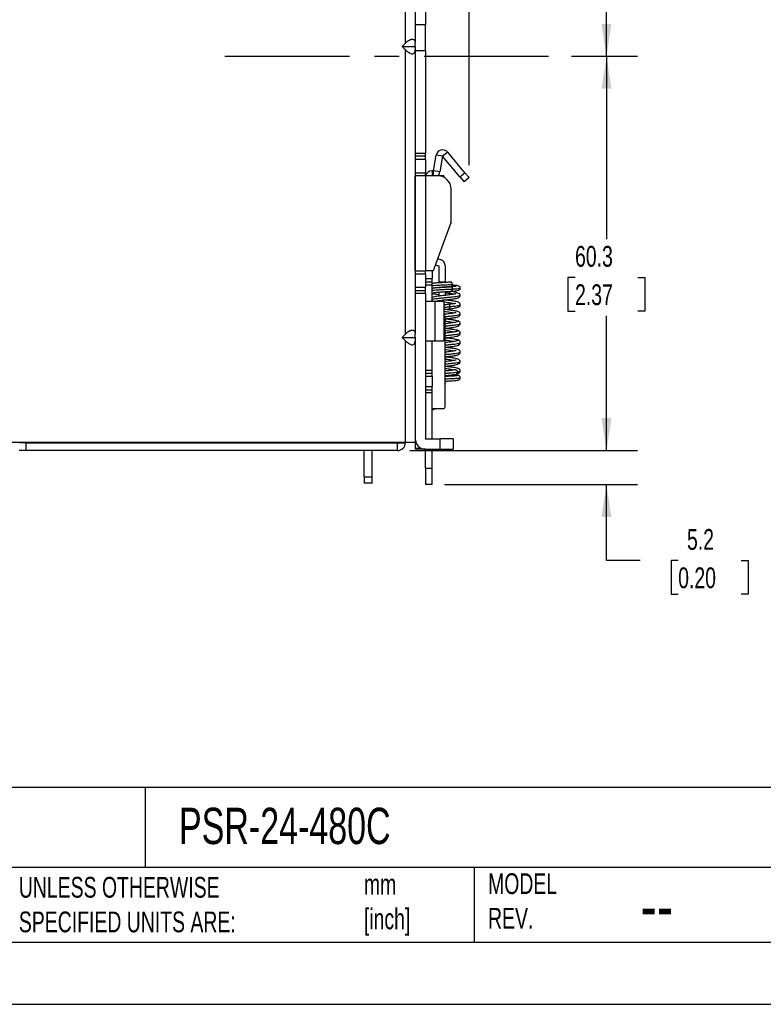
# Model space of a CAD drawing. Header units: millimetres. Extents: x 0 to 419, y 0 to 324.
# Tile 15 of 35: x 214 to 328, y 0 to 151. Entities that reach past the tile are written whole.
import ezdxf

# ---------------------------------------------------------------- set-up
doc = ezdxf.new("R2010")
doc.units = ezdxf.units.MM
doc.header["$LTSCALE"] = 1.5
doc.linetypes.add('CENTERX2', pattern=[20.32, 12.7, -2.54, 2.54, -2.54])
doc.layers.add('CENTER', color=40, linetype='CENTERX2')
doc.layers.add('DIMENSIONS', color=140, linetype='Continuous', lineweight=25)
doc.layers.add('TEXT', color=140, linetype='Continuous', lineweight=25)
doc.styles.add('SLDTEXTSTYLE0', font='TXT', dxfattribs={"width": 0.7})
doc.dimstyles.new('SLDDIMSTYLE1', dxfattribs={"dimtxt": 3.237012, "dimasz": 4.953, "dimexe": 0, "dimexo": 0.0625, "dimgap": 0.809253, "dimtad": 0, "dimtih": 1, "dimtoh": 1, "dimdec": 1, "dimrnd": 1e-09, "dimzin": 12, "dimdsep": 46, "dimtxsty": 'SLDTEXTSTYLE0', "dimsah": 1, "dimcen": 0.09, "dimadec": 0, "dimazin": 3, "dimtfac": 1, "dimtdec": 1, "dimtofl": 0, "dimtmove": 0, "dimatfit": 3, "dimfxl": 0, "dimfrac": 2, "dimtolj": 1, "dimtzin": 12, "dimarcsym": 0})
doc.dimstyles.new('SLDDIMSTYLE3', dxfattribs={"dimtxt": 3.237012, "dimasz": 4.953, "dimexe": 0, "dimexo": 0.0625, "dimgap": 0.809253, "dimtad": 0, "dimtih": 1, "dimtoh": 1, "dimdec": 1, "dimrnd": 1e-09, "dimzin": 12, "dimdsep": 46, "dimtxsty": 'SLDTEXTSTYLE0', "dimsah": 1, "dimcen": 0.09, "dimadec": 0, "dimazin": 3, "dimtfac": 1, "dimtdec": 1, "dimtmove": 0, "dimatfit": 0, "dimfxl": 0, "dimfrac": 2, "dimtolj": 1, "dimtzin": 12, "dimarcsym": 0})

# ---------------------------------------------------------------- blocks, each defined once
blk = doc.blocks.new('_D_3')
at = {"layer": 'DIMENSIONS'}
for p, q in [((298.87, 145.01), (308.98, 145.01)), ((304.22, 145.01), (304.22, 117.05)), ((299.41, 111.18), (298.32, 111.18)), ((298.32, 111.18), (298.32, 106.03)), ((309.03, 111.18), (310.11, 111.18)), ((310.11, 111.18), (310.11, 106.03)), ((298.32, 106.03), (299.41, 106.03)), ((310.11, 106.03), (309.03, 106.03)), ((304.22, 84.71), (304.22, 105.31)), ((274.15, 84.71), (308.98, 84.71))]:
    blk.add_line(p, q, dxfattribs=at)
for points in [[(304.22, 145.01), (303.46, 140.06), (304.98, 140.06)], [(304.22, 84.71), (304.98, 89.66), (303.46, 89.66)]]:
    blk.add_solid(points, dxfattribs=at)
at = {"layer": 'DIMENSIONS', "char_height": 3.175, "attachment_point": 1, "style": 'SLDTEXTSTYLE0'}
for s, insert in [('60.3', (299.41, 116)), ('2.37', (299.41, 110.13))]:
    blk.add_mtext(s, dxfattribs=dict(at, insert=insert))
blk = doc.blocks.new('_D_4')
at = {"layer": 'DIMENSIONS'}
for p, q in [((274.15, 208.31), (308.98, 208.31)), ((304.22, 208.31), (304.22, 185.78)), ((299.41, 179.91), (298.32, 179.91)), ((298.32, 179.91), (298.32, 174.76)), ((309.03, 179.91), (310.11, 179.91)), ((310.11, 179.91), (310.11, 174.76)), ((298.32, 174.76), (299.41, 174.76)), ((310.11, 174.76), (309.03, 174.76)), ((304.22, 145.01), (304.22, 174.04)), ((298.87, 145.01), (308.98, 145.01))]:
    blk.add_line(p, q, dxfattribs=at)
for points in [[(304.22, 208.31), (303.46, 203.36), (304.98, 203.36)], [(304.22, 145.01), (304.98, 149.96), (303.46, 149.96)]]:
    blk.add_solid(points, dxfattribs=at)
at = {"layer": 'DIMENSIONS', "char_height": 3.175, "attachment_point": 1, "style": 'SLDTEXTSTYLE0'}
for s, insert in [('63.3', (299.41, 184.73)), ('2.49', (299.41, 178.86))]:
    blk.add_mtext(s, dxfattribs=dict(at, insert=insert))
blk = doc.blocks.new('_D_5')
at = {"layer": 'DIMENSIONS'}
for p, q in [((304.22, 84.71), (304.22, 94.23)), ((274.15, 84.71), (308.98, 84.71)), ((279.45, 79.51), (308.98, 79.51)), ((304.22, 67.88), (304.22, 79.51)), ((309.35, 67.88), (304.22, 67.88)), ((315.19, 67.88), (314.1, 67.88)), ((314.1, 67.88), (314.1, 62.74)), ((324.81, 67.88), (325.9, 67.88)), ((325.9, 67.88), (325.9, 62.74)), ((314.1, 62.74), (315.19, 62.74)), ((325.9, 62.74), (324.81, 62.74))]:
    blk.add_line(p, q, dxfattribs=at)
for points in [[(304.22, 84.71), (304.98, 89.66), (303.46, 89.66)], [(304.22, 79.51), (303.46, 74.56), (304.98, 74.56)]]:
    blk.add_solid(points, dxfattribs=at)
at = {"layer": 'DIMENSIONS', "char_height": 3.175, "attachment_point": 1, "style": 'SLDTEXTSTYLE0'}
for s, insert in [('5.2', (316.54, 72.7)), ('0.20', (315.19, 66.83))]:
    blk.add_mtext(s, dxfattribs=dict(at, insert=insert))
blk = doc.blocks.new('_D_6')
at = {"layer": 'DIMENSIONS'}
for p, q in [((274.95, 208.91), (274.95, 227.99)), ((283.19, 128.35), (283.19, 227.99)), ((274.95, 223.23), (265.42, 223.23)), ((283.19, 223.23), (295.02, 223.23)), ((299.41, 223.23), (298.32, 223.23)), ((298.32, 223.23), (298.32, 218.08)), ((309.03, 223.23), (310.11, 223.23)), ((310.11, 223.23), (310.11, 218.08)), ((298.32, 218.08), (299.41, 218.08)), ((310.11, 218.08), (309.03, 218.08))]:
    blk.add_line(p, q, dxfattribs=at)
for points in [[(274.95, 223.23), (270, 223.99), (270, 222.46)], [(283.19, 223.23), (288.15, 222.46), (288.15, 223.99)]]:
    blk.add_solid(points, dxfattribs=at)
at = {"layer": 'DIMENSIONS', "char_height": 3.175, "attachment_point": 1, "style": 'SLDTEXTSTYLE0'}
for s, insert in [('8.2', (300.76, 228.04)), ('0.32', (299.41, 222.17))]:
    blk.add_mtext(s, dxfattribs=dict(at, insert=insert))
blk = doc.blocks.new('_D_9')
at = {"layer": 'DIMENSIONS'}
for p, q in [((157.6, 211.13), (157.6, 241.41)), ((283.19, 128.35), (283.19, 241.41)), ((157.6, 236.65), (215.11, 236.65)), ((219.5, 236.65), (218.41, 236.65)), ((218.41, 236.65), (218.41, 231.5)), ((229.12, 236.65), (230.2, 236.65)), ((230.2, 236.65), (230.2, 231.5)), ((283.19, 236.65), (233.5, 236.65)), ((218.41, 231.5), (219.5, 231.5)), ((230.2, 231.5), (229.12, 231.5))]:
    blk.add_line(p, q, dxfattribs=at)
for points in [[(157.6, 236.65), (162.55, 235.89), (162.55, 237.41)], [(283.19, 236.65), (278.24, 237.41), (278.24, 235.89)]]:
    blk.add_solid(points, dxfattribs=at)
at = {"layer": 'DIMENSIONS', "char_height": 3.175, "attachment_point": 1, "style": 'SLDTEXTSTYLE0'}
for s, insert in [('125.6', (218.15, 241.46)), ('4.94', (219.5, 235.6))]:
    blk.add_mtext(s, dxfattribs=dict(at, insert=insert))

msp = doc.modelspace()

# ---------------------------------------------------------------- linework, layer by layer
for p, q in [((273.45, 147.01), (273.45, 190.51)), ((274.95, 190.51), (274.95, 147.01)), ((276.55, 156.76), (276.55, 149.86)), ((274.95, 149.86), (276.55, 149.86)), ((276.55, 147.86), (276.55, 149.86)), ((276.55, 145.86), (276.55, 147.86)), ((272.95, 146.51), (273.45, 147.01)), ((272.95, 146.51), (273.45, 146.01)), ((272.95, 146.51), (274.95, 146.51)), ((274.95, 146.51), (274.95, 147.01)), ((274.95, 146.51), (274.95, 146.01)), ((273.45, 102.51), (273.45, 146.01)), ((274.95, 146.01), (274.95, 102.51)), ((276.55, 145.86), (274.95, 145.86)), ((276.55, 145.86), (276.55, 130.21)), ((274.95, 130.21), (276.55, 130.21)), ((276.55, 129.71), (274.95, 129.71)), ((276.55, 129.71), (276.55, 130.21)), ((276.55, 129.21), (276.55, 129.71)), ((277.75, 127.51), (278.17, 129.88)), ((279.15, 129.71), (278.17, 129.88)), ((279.15, 129.71), (278.73, 127.34)), ((279.92, 130.35), (279.15, 129.71)), ((281.78, 126.57), (279.15, 129.71)), ((282.55, 127.21), (279.92, 130.35)), ((276.55, 129.21), (274.95, 129.21)), ((276.55, 129.21), (276.55, 127.21)), ((274.95, 127.21), (276.55, 127.21)), ((274.95, 112.2), (274.95, 126.72)), ((276.55, 126.71), (274.95, 126.71)), ((276.55, 126.71), (276.55, 127.21)), ((276.55, 126.71), (276.55, 112.21)), ((278.45, 126.71), (276.55, 126.71)), ((277.75, 127.51), (277.55, 127.51)), ((277.55, 127.51), (277.55, 126.71)), ((278.73, 127.34), (277.75, 127.51)), ((277.75, 126.71), (277.75, 127.51)), ((279.35, 126.71), (278.45, 126.71)), ((279.35, 126.71), (279.35, 126.5)), ((281.78, 126.57), (282.55, 127.21)), ((281.78, 126.57), (282.43, 125.8)), ((283.19, 126.45), (282.55, 127.21)), ((283.19, 126.45), (282.43, 125.8)), ((280.45, 119.71), (280.45, 124.71)), ((280.45, 119.71), (277.7, 112.21)), ((278.03, 113.11), (278.55, 112.97)), ((278.38, 114.06), (278.81, 113.94)), ((278.55, 112.97), (278.55, 110.51)), ((279.55, 112.97), (279.55, 110.51)), ((274.95, 112.21), (276.55, 112.21)), ((276.55, 111.71), (274.95, 111.71)), ((277.7, 112.21), (276.55, 112.21)), ((277.69, 112.2), (276.55, 112.2)), ((276.55, 111.71), (276.55, 112.2)), ((276.55, 111.71), (276.55, 109.71)), ((277.55, 112.2), (277.55, 111.01)), ((276.55, 111.01), (277.55, 111.01)), ((276.55, 110.51), (277.55, 110.51)), ((277.55, 110.01), (276.55, 110.01)), ((277.55, 110.51), (277.55, 111.01)), ((277.55, 110.01), (277.55, 110.51)), ((277.55, 107.51), (277.55, 110.01)), ((278.55, 110.51), (279.55, 110.51)), ((278.55, 110.51), (278.55, 110.32)), ((279.55, 110.51), (279.55, 110.42)), ((274.95, 109.71), (276.55, 109.71)), ((274.95, 109.21), (276.55, 109.21)), ((276.55, 108.71), (274.95, 108.71)), ((276.55, 109.21), (276.55, 109.71)), ((276.55, 108.71), (276.55, 109.21)), ((276.55, 108.71), (276.55, 86.51)), ((277.55, 109.55), (277.66, 109.53)), ((277.55, 108.77), (277.64, 108.74)), ((278.55, 109.66), (278.55, 109.64)), ((278.55, 108.94), (278.55, 108.28)), ((279.55, 109.72), (279.55, 109.71)), ((279.55, 109.01), (279.55, 108.45)), ((279.55, 108.47), (279.64, 108.46)), ((278.01, 107.51), (276.55, 107.51)), ((278.01, 101.51), (278.01, 107.51)), ((279.35, 107.51), (278.01, 107.51)), ((279.55, 107.71), (279.2, 107.71)), ((279.35, 107.51), (279.35, 101.51)), ((279.36, 107.05), (279.65, 107.01)), ((279.55, 91.51), (279.55, 105.01)), ((279.55, 104.13), (279.66, 104.11)), ((272.95, 102.01), (273.45, 102.51)), ((274.95, 102.01), (274.95, 102.51)), ((279.55, 102.68), (279.66, 102.66)), ((272.95, 102.01), (273.45, 101.51)), ((272.95, 102.01), (274.95, 102.01)), ((273.45, 86.01), (273.45, 101.51)), ((274.95, 102.01), (274.95, 101.51)), ((274.95, 101.51), (274.95, 86.01)), ((276.55, 101.51), (278.01, 101.51)), ((277.55, 97.01), (277.55, 101.51)), ((278.01, 101.51), (279.35, 101.51)), ((279.55, 101.23), (279.66, 101.21)), ((279.55, 99.78), (279.65, 99.76)), ((279.55, 98.33), (279.66, 98.31)), ((276.55, 97.01), (277.55, 97.01)), ((277.55, 96.51), (276.55, 96.51)), ((277.55, 96.51), (277.55, 97.01)), ((277.55, 96.01), (277.55, 96.51)), ((277.55, 96.01), (276.55, 96.01)), ((277.55, 96.01), (277.55, 94.51)), ((279.55, 94.97), (279.62, 94.97)), ((276.55, 94.51), (277.55, 94.51)), ((276.55, 94.01), (277.55, 94.01)), ((277.55, 93.51), (276.55, 93.51)), ((277.55, 94.01), (277.55, 94.51)), ((277.55, 93.51), (277.55, 94.01)), ((277.55, 86.51), (277.55, 93.51)), ((279.34, 91.11), (277.55, 91.11)), ((277.55, 91.01), (277.73, 91.01)), ((185.55, 86.01), (273.45, 86.01)), ((272.25, 85.91), (214.35, 85.91)), ((215.35, 85.91), (215.35, 86.01)), ((215.35, 85.91), (272.25, 85.91)), ((215.35, 85.91), (215.35, 84.71)), ((272.25, 86.01), (272.25, 85.91)), ((272.25, 86.01), (272.25, 85.91)), ((272.25, 84.71), (272.25, 85.91)), ((272.25, 85.91), (273.45, 85.91)), ((273.45, 86.01), (274.95, 86.01)), ((273.45, 85.91), (273.45, 86.01)), ((274.96, 86.36), (274.95, 86.36)), ((274.95, 86.01), (274.95, 85.06)), ((276.55, 86.51), (278.75, 86.51)), ((278.75, 84.91), (278.75, 86.51)), ((280.75, 86.51), (278.75, 86.51)), ((280.75, 86.51), (280.75, 84.91)), ((215.35, 84.71), (214.35, 84.71)), ((272.25, 84.71), (215.35, 84.71)), ((267.15, 80.71), (267.15, 84.71)), ((268.35, 80.71), (268.35, 84.71)), ((274.95, 85.06), (274.95, 84.91)), ((274.95, 85.06), (275.88, 85.06)), ((276.55, 84.91), (274.95, 84.91)), ((276.55, 82.01), (276.55, 84.91)), ((276.55, 84.91), (278.75, 84.91)), ((277.55, 82.01), (277.55, 84.91)), ((278.75, 84.91), (280.75, 84.91)), ((276.55, 82.01), (277.55, 82.01)), ((276.55, 82.01), (276.55, 79.51)), ((277.55, 79.51), (277.55, 82.01)), ((267.15, 80.71), (268.35, 80.71)), ((267.15, 80.71), (267.15, 79.71)), ((268.35, 79.71), (268.35, 80.71)), ((268.35, 79.71), (267.15, 79.71)), ((277.55, 79.51), (276.55, 79.51))]:
    msp.add_line(p, q)
at = {"color": 7, "linetype": 'Continuous'}
msp.add_line((419.1, 0), (0, 0), dxfattribs=at)
at = {"flags": 128}
msp.add_lwpolyline([(278.28, 91.11), (278.05, 91.04), (277.73, 91.01)], dxfattribs=at)
for centre, radius, start, end in [((279.15, 129.71), 1, 40, 170), ((277.55, 126.51), 1, 90, 168.463), ((277.75, 127.51), 1, 306.8699, 350), ((278.45, 124.71), 2, 0, 90), ((278.55, 112.97), 1, 0, 75), ((279.05, 105.01), 0.5, 0, 53.1301), ((279.05, 91.51), 0.5, 306.1698, 0), ((272.25, 85.91), 1.2, 270, 0), ((276.55, 86.51), 1.6, 180, 270)]:
    msp.add_arc(centre, radius, start, end)
for points, knots in [([(273.45, 147.01), (273.49, 147.05), (273.56, 147.12), (273.67, 147.21), (273.78, 147.3), (273.88, 147.38), (273.99, 147.45), (274.08, 147.5), (274.18, 147.55), (274.27, 147.59), (274.35, 147.61), (274.43, 147.63), (274.54, 147.63), (274.66, 147.61), (274.79, 147.53), (274.88, 147.41), (274.94, 147.23), (274.94, 147.09), (274.95, 147.01)], [0, 0, 0, 0, 0.057066, 0.111302, 0.162829, 0.211791, 0.258352, 0.302708, 0.34508, 0.385725, 0.424932, 0.463025, 0.500354, 0.583315, 0.671977, 0.769497, 0.878262, 1, 1, 1, 1]), ([(273.45, 146.01), (273.48, 145.97), (273.55, 145.91), (273.66, 145.81), (273.76, 145.72), (273.87, 145.65), (273.97, 145.58), (274.11, 145.5), (274.3, 145.41), (274.52, 145.38), (274.69, 145.41), (274.82, 145.51), (274.9, 145.65), (274.94, 145.81), (274.95, 145.94), (274.95, 146.01)], [0, 0, 0, 0, 0.055037, 0.107302, 0.157042, 0.204542, 0.250127, 0.294168, 0.400899, 0.500111, 0.599142, 0.706056, 0.795495, 0.892658, 1, 1, 1, 1]), ([(280.53, 110.47), (280.3, 110.46), (279.86, 110.43), (279.17, 110.39), (278.61, 110.36), (278.08, 110.32), (277.77, 110.33), (277.58, 110.24), (277.55, 110.22)], [0, 0, 0, 0, 0.21302, 0.403341, 0.570682, 0.714742, 0.952037, 1, 1, 1, 1]), ([(277.58, 109.95), (277.74, 109.96), (278.07, 109.99), (278.87, 110.03), (279.79, 110.08), (280.35, 110.11), (280.64, 110.12)], [0, 0, 0, 0, 0.230861, 0.487245, 0.743629, 1, 1, 1, 1]), ([(280.64, 110.12), (280.63, 110.17), (280.63, 110.26), (280.59, 110.38), (280.54, 110.45), (280.49, 110.48), (280.46, 110.47), (280.46, 110.47)], [0, 0, 0, 0, 0.23968, 0.479356, 0.719027, 0.958694, 1, 1, 1, 1]), ([(280.47, 109.77), (280.49, 109.78), (280.54, 109.79), (280.59, 109.87), (280.63, 109.98), (280.63, 110.07), (280.64, 110.12)], [0, 0, 0, 0, 0.242217, 0.494806, 0.747401, 1, 1, 1, 1]), ([(281.85, 109.53), (281.84, 109.58), (281.83, 109.68), (281.71, 109.83), (281.42, 109.95), (281.11, 109.96), (280.75, 109.99), (280.62, 110)], [0, 0, 0, 0, 0.113442, 0.222107, 0.424096, 0.80208, 1, 1, 1, 1]), ([(280.51, 109.77), (280.36, 109.76), (280.05, 109.74), (279.55, 109.71), (279.03, 109.68), (278.55, 109.64), (278.12, 109.6), (277.79, 109.56), (277.56, 109.51), (277.52, 109.48), (277.5, 109.47)], [0, 0, 0, 0, 0.121743, 0.244388, 0.367988, 0.492528, 0.618003, 0.74441, 0.871743, 1, 1, 1, 1]), ([(277.55, 109.21), (277.55, 109.21), (277.63, 109.23), (277.91, 109.25), (278.37, 109.29), (278.92, 109.33), (279.5, 109.36), (280.1, 109.39), (280.46, 109.41), (280.64, 109.42)], [0, 0, 0, 0, 0.010889, 0.175815, 0.340723, 0.505581, 0.670426, 0.835194, 1, 1, 1, 1]), ([(277.55, 108.76), (277.55, 108.76), (277.58, 108.74), (277.75, 108.7), (278.07, 108.65), (278.36, 108.61), (278.53, 108.59), (278.55, 108.59)], [0, 0, 0, 0, 0.046665, 0.356766, 0.664343, 0.969354, 1, 1, 1, 1]), ([(281.21, 108.69), (281.21, 108.69), (281.19, 108.69), (281.09, 108.66), (280.91, 108.63), (280.65, 108.59), (280.31, 108.54), (279.89, 108.49), (279.45, 108.44), (279, 108.39), (278.44, 108.31), (277.92, 108.25), (277.66, 108.14), (277.55, 108.1)], [0, 0, 0, 0, 0.03204, 0.086994, 0.151727, 0.22694, 0.31263, 0.405939, 0.499296, 0.592561, 0.685805, 0.871307, 1, 1, 1, 1]), ([(277.55, 107.86), (277.64, 107.87), (277.84, 107.91), (278.3, 107.97), (278.87, 108.03), (279.49, 108.1), (280.12, 108.16), (280.7, 108.22), (281.2, 108.28), (281.58, 108.35), (281.81, 108.41), (281.83, 108.45), (281.84, 108.46)], [0, 0, 0, 0, 0.086223, 0.189075, 0.291893, 0.394752, 0.497563, 0.600427, 0.703233, 0.806101, 0.908903, 1, 1, 1, 1]), ([(277.71, 108.8), (277.72, 108.81), (277.74, 108.84), (277.92, 108.88), (278.21, 108.91), (278.6, 108.95), (279.05, 108.98), (279.55, 109.01), (280.05, 109.04), (280.36, 109.06), (280.52, 109.07)], [0, 0, 0, 0, 0.121655, 0.244254, 0.36779, 0.492296, 0.617757, 0.744198, 0.871587, 1, 1, 1, 1]), ([(277.86, 109.61), (277.86, 109.61), (277.86, 109.6), (277.89, 109.6), (278.01, 109.61), (278.25, 109.64), (278.65, 109.66), (279.2, 109.7), (279.88, 109.73), (280.31, 109.76), (280.54, 109.78)], [0, 0, 0, 0, 0.021785, 0.079034, 0.135814, 0.259864, 0.408127, 0.580842, 0.778114, 1, 1, 1, 1]), ([(277.89, 107.52), (277.89, 107.52), (277.9, 107.51), (278.01, 107.54), (278.17, 107.57), (278.43, 107.61), (278.77, 107.66), (279.19, 107.71), (279.64, 107.76), (280.08, 107.81), (280.51, 107.87), (280.9, 107.92), (281.3, 108), (281.6, 108.08), (281.81, 108.26), (281.84, 108.4), (281.85, 108.47)], [0, 0, 0, 0, 0.024663, 0.070938, 0.125495, 0.188944, 0.26121, 0.340008, 0.419201, 0.498612, 0.578404, 0.658612, 0.738942, 0.880742, 0.942977, 1, 1, 1, 1]), ([(280.26, 108.72), (280.13, 108.74), (279.9, 108.78), (279.66, 108.81), (279.55, 108.82)], [0, 0, 0, 0, 0.558282, 1, 1, 1, 1]), ([(280.28, 108.54), (280.28, 108.56), (280.26, 108.61), (280.26, 108.67), (280.26, 108.72)], [0, 0, 0, 0, 0.2874482, 1, 1, 1, 1]), ([(280.81, 108.62), (280.75, 108.63), (280.6, 108.66), (280.39, 108.7), (280.26, 108.72)], [0, 0, 0, 0, 0.405211, 1, 1, 1, 1]), ([(281.2, 109.78), (281.2, 109.79), (281.19, 109.8), (281.13, 109.8), (281, 109.8), (280.75, 109.79), (280.52, 109.77), (280.4, 109.77)], [0, 0, 0, 0, 0.033917, 0.220036, 0.442197, 0.701895, 1, 1, 1, 1]), ([(280.41, 109.07), (280.67, 109.08), (281.13, 109.12), (281.56, 109.19), (281.76, 109.3), (281.84, 109.42), (281.85, 109.5), (281.85, 109.54)], [0, 0, 0, 0, 0.3589489, 0.6476685, 0.861584, 0.939744, 1, 1, 1, 1]), ([(281.85, 108.46), (281.83, 108.52), (281.78, 108.66), (281.43, 108.84), (280.96, 108.98), (280.58, 109.04), (280.41, 109.07)], [0, 0, 0, 0, 0.272799, 0.539919, 0.795591, 1, 1, 1, 1]), ([(280.46, 109.77), (280.47, 109.77), (280.49, 109.78), (280.54, 109.75), (280.59, 109.68), (280.63, 109.56), (280.63, 109.47), (280.64, 109.42)], [0, 0, 0, 0, 0.0275749, 0.2706752, 0.5137789, 0.7568877, 1, 1, 1, 1]), ([(280.64, 109.42), (280.63, 109.37), (280.63, 109.28), (280.59, 109.17), (280.54, 109.09), (280.49, 109.08), (280.47, 109.07)], [0, 0, 0, 0, 0.252008, 0.504013, 0.756012, 1, 1, 1, 1]), ([(280.64, 109.42), (280.88, 109.44), (281.38, 109.46), (281.8, 109.5), (281.81, 109.53), (281.82, 109.54)], [0, 0, 0, 0, 0.36063, 0.721278, 1, 1, 1, 1]), ([(278.69, 107.51), (278.64, 107.52), (278.48, 107.54), (278.37, 107.57), (278.29, 107.59)], [0, 0, 0, 0, 0.30791, 1, 1, 1, 1]), ([(280.83, 107.16), (280.74, 107.18), (280.56, 107.22), (280.19, 107.28), (279.77, 107.34), (279.49, 107.39), (279.35, 107.41)], [0, 0, 0, 0, 0.24024, 0.496893, 0.753417, 1, 1, 1, 1]), ([(280.22, 107.08), (280.01, 107.06), (279.74, 107.02), (279.47, 106.99), (279.4, 106.98)], [0, 0, 0, 0, 0.769368, 1, 1, 1, 1]), ([(281.85, 107.01), (281.84, 107.08), (281.81, 107.23), (281.58, 107.41), (281.24, 107.5), (280.72, 107.58), (280.12, 107.66), (279.72, 107.71), (279.55, 107.73)], [0, 0, 0, 0, 0.112481, 0.220897, 0.430307, 0.640176, 0.849959, 1, 1, 1, 1]), ([(281.14, 107.17), (281.13, 107.18), (281.12, 107.2), (280.99, 107.18), (280.78, 107.16), (280.45, 107.11), (280.17, 107.08), (280.03, 107.06)], [0, 0, 0, 0, 0.134482, 0.30787, 0.509481, 0.740006, 1, 1, 1, 1]), ([(280.03, 106.36), (280.19, 106.38), (280.51, 106.42), (281.02, 106.5), (281.48, 106.6), (281.74, 106.74), (281.84, 106.89), (281.85, 106.98), (281.85, 107.02)], [0, 0, 0, 0, 0.1739323, 0.3343777, 0.6141367, 0.8374917, 0.926638, 1, 1, 1, 1]), ([(280.12, 107.07), (280.12, 107.07), (280.14, 107.08), (280.17, 107.05), (280.2, 106.98), (280.22, 106.86), (280.23, 106.77), (280.23, 106.72)], [0, 0, 0, 0, 0.04425, 0.283166, 0.522094, 0.761041, 1, 1, 1, 1]), ([(280.23, 106.72), (280.42, 106.74), (280.81, 106.78), (281.29, 106.85), (281.63, 106.91), (281.83, 106.96), (281.83, 107), (281.83, 107.01)], [0, 0, 0, 0, 0.213736, 0.427331, 0.641096, 0.854717, 1, 1, 1, 1]), ([(279.35, 106.63), (279.44, 106.64), (279.73, 106.67), (280.03, 106.7), (280.23, 106.72)], [0, 0, 0, 0, 0.3030667, 1, 1, 1, 1]), ([(279.35, 106.28), (279.39, 106.28), (279.55, 106.3), (279.86, 106.34), (280.1, 106.37), (280.23, 106.38)], [0, 0, 0, 0, 0.155972, 0.564244, 1, 1, 1, 1]), ([(280.81, 105.72), (280.81, 105.72), (280.73, 105.74), (280.49, 105.78), (280.11, 105.85), (279.71, 105.9), (279.46, 105.94), (279.35, 105.96)], [0, 0, 0, 0, 0.019863, 0.28036, 0.540879, 0.801355, 1, 1, 1, 1]), ([(281.22, 105.79), (281.22, 105.79), (281.2, 105.79), (281.08, 105.76), (280.83, 105.72), (280.32, 105.64), (279.78, 105.58), (279.44, 105.54), (279.35, 105.53)], [0, 0, 0, 0, 0.075328, 0.160218, 0.358609, 0.595326, 0.886503, 1, 1, 1, 1]), ([(279.35, 105.6), (279.45, 105.59), (279.55, 105.58), (279.65, 105.56), (279.66, 105.56)], [0, 0, 0, 0, 0.992885, 1, 1, 1, 1]), ([(281.85, 105.56), (281.83, 105.63), (281.8, 105.79), (281.52, 105.98), (281.06, 106.08), (280.42, 106.17), (279.82, 106.24), (279.51, 106.28), (279.44, 106.29)], [0, 0, 0, 0, 0.133708, 0.260688, 0.49527, 0.721252, 0.942451, 1, 1, 1, 1]), ([(279.51, 105.2), (279.59, 105.21), (279.87, 105.23), (280.36, 105.28), (280.91, 105.35), (281.37, 105.41), (281.69, 105.47), (281.84, 105.52), (281.83, 105.55), (281.83, 105.56)], [0, 0, 0, 0, 0.064015, 0.235481, 0.40686, 0.578317, 0.749707, 0.921153, 1, 1, 1, 1]), ([(279.55, 104.85), (279.63, 104.86), (279.95, 104.9), (280.47, 104.96), (280.98, 105.04), (281.33, 105.1), (281.58, 105.18), (281.8, 105.34), (281.83, 105.49), (281.85, 105.57)], [0, 0, 0, 0, 0.070369, 0.291855, 0.473889, 0.624676, 0.76758, 0.870456, 1, 1, 1, 1]), ([(280.23, 106.72), (280.23, 106.67), (280.22, 106.58), (280.2, 106.47), (280.17, 106.39), (280.14, 106.38), (280.13, 106.37)], [0, 0, 0, 0, 0.251228, 0.502443, 0.753638, 1, 1, 1, 1]), ([(281.63, 104.42), (281.61, 104.45), (281.57, 104.51), (281.22, 104.6), (280.71, 104.68), (280.12, 104.76), (279.72, 104.81), (279.55, 104.83)], [0, 0, 0, 0, 0.2157754, 0.4283956, 0.6380317, 0.84453, 1, 1, 1, 1]), ([(280.81, 104.27), (280.79, 104.27), (280.69, 104.3), (280.42, 104.35), (280.02, 104.41), (279.72, 104.45), (279.56, 104.47), (279.55, 104.48)], [0, 0, 0, 0, 0.083527, 0.379374, 0.675035, 0.970888, 1, 1, 1, 1]), ([(281.39, 104.43), (281.38, 104.41), (281.34, 104.37), (281.11, 104.32), (280.79, 104.26), (280.42, 104.21), (280.02, 104.16), (279.73, 104.12), (279.57, 104.1), (279.55, 104.1)], [0, 0, 0, 0, 0.186965, 0.364477, 0.532254, 0.689899, 0.837032, 0.973479, 1, 1, 1, 1]), ([(279.55, 103.4), (279.68, 103.42), (280.08, 103.46), (280.62, 103.53), (281.13, 103.63), (281.5, 103.75), (281.79, 103.91), (281.83, 104.05), (281.85, 104.12)], [0, 0, 0, 0, 0.118503, 0.351963, 0.489367, 0.642888, 0.81356, 1, 1, 1, 1]), ([(279.55, 103.75), (279.65, 103.76), (279.97, 103.79), (280.47, 103.85), (281.01, 103.91), (281.45, 103.97), (281.73, 104.03), (281.86, 104.08), (281.84, 104.1), (281.84, 104.11)], [0, 0, 0, 0, 0.088984, 0.263428, 0.437842, 0.612299, 0.7867, 0.961168, 1, 1, 1, 1]), ([(281.85, 104.11), (281.85, 104.16), (281.83, 104.26), (281.75, 104.39), (281.62, 104.48), (281.51, 104.5), (281.46, 104.51)], [0, 0, 0, 0, 0.259056, 0.51433, 0.762097, 1, 1, 1, 1]), ([(273.45, 102.51), (273.49, 102.55), (273.56, 102.62), (273.67, 102.71), (273.78, 102.8), (273.88, 102.88), (273.99, 102.95), (274.08, 103), (274.18, 103.05), (274.27, 103.09), (274.35, 103.11), (274.43, 103.13), (274.54, 103.13), (274.66, 103.11), (274.79, 103.03), (274.88, 102.91), (274.94, 102.73), (274.94, 102.59), (274.95, 102.51)], [0, 0, 0, 0, 0.057066, 0.111302, 0.162829, 0.211791, 0.258352, 0.302708, 0.34508, 0.385725, 0.424932, 0.463025, 0.500354, 0.583315, 0.671977, 0.769497, 0.878262, 1, 1, 1, 1]), ([(281.64, 103.01), (281.57, 103.04), (281.43, 103.1), (280.96, 103.19), (280.3, 103.29), (279.79, 103.35), (279.55, 103.38)], [0, 0, 0, 0, 0.213726, 0.464625, 0.742651, 1, 1, 1, 1]), ([(280.81, 102.82), (280.77, 102.83), (280.64, 102.86), (280.34, 102.91), (279.95, 102.97), (279.68, 103.01), (279.55, 103.03)], [0, 0, 0, 0, 0.142771, 0.438769, 0.734569, 1, 1, 1, 1]), ([(281.37, 102.95), (281.32, 102.93), (281.21, 102.89), (280.89, 102.83), (280.5, 102.77), (280.08, 102.71), (279.76, 102.68), (279.58, 102.66), (279.55, 102.65)], [0, 0, 0, 0, 0.215758, 0.419955, 0.612558, 0.793109, 0.961469, 1, 1, 1, 1]), ([(279.55, 102.3), (279.7, 102.32), (280.05, 102.35), (280.59, 102.41), (281.11, 102.47), (281.52, 102.53), (281.77, 102.6), (281.87, 102.64), (281.84, 102.66), (281.84, 102.66)], [0, 0, 0, 0, 0.1219401, 0.29377, 0.465713, 0.6375429, 0.8094894, 0.9812982, 1, 1, 1, 1]), ([(281.14, 102.88), (281.16, 102.91), (281.2, 102.98), (281.31, 103.05), (281.44, 103.08), (281.54, 103.07), (281.59, 103.03), (281.59, 103.03)], [0, 0, 0, 0, 0.196796, 0.446897, 0.696985, 0.947073, 1, 1, 1, 1]), ([(281.35, 102.22), (281.42, 102.24), (281.56, 102.27), (281.72, 102.37), (281.83, 102.51), (281.84, 102.62), (281.85, 102.67)], [0, 0, 0, 0, 0.233209, 0.480159, 0.737375, 1, 1, 1, 1]), ([(281.85, 102.66), (281.85, 102.68), (281.85, 102.73), (281.82, 102.82), (281.76, 102.91), (281.64, 102.99), (281.55, 103.01), (281.5, 103.01)], [0, 0, 0, 0, 0.12501, 0.250316, 0.499697, 0.749516, 1, 1, 1, 1]), ([(281.61, 102.98), (281.61, 102.99), (281.65, 103.01), (281.58, 103.04), (281.53, 103.06)], [0, 0, 0, 0, 0.194803, 1, 1, 1, 1]), ([(273.45, 101.51), (273.48, 101.47), (273.55, 101.41), (273.66, 101.31), (273.76, 101.22), (273.87, 101.15), (273.97, 101.08), (274.11, 101), (274.3, 100.91), (274.52, 100.88), (274.69, 100.91), (274.82, 101.01), (274.9, 101.15), (274.94, 101.31), (274.95, 101.44), (274.95, 101.51)], [0, 0, 0, 0, 0.055037, 0.107302, 0.157042, 0.204542, 0.250127, 0.294168, 0.400899, 0.500111, 0.599142, 0.706056, 0.795495, 0.892658, 1, 1, 1, 1]), ([(279.55, 101.95), (279.63, 101.96), (279.88, 101.99), (280.32, 102.04), (280.82, 102.11), (281.26, 102.18), (281.42, 102.24), (281.5, 102.26)], [0, 0, 0, 0, 0.092163, 0.290328, 0.507595, 0.743979, 1, 1, 1, 1]), ([(281.61, 101.55), (281.59, 101.57), (281.54, 101.62), (281.3, 101.68), (280.98, 101.74), (280.6, 101.8), (280.2, 101.85), (279.85, 101.89), (279.63, 101.92), (279.55, 101.93)], [0, 0, 0, 0, 0.181766, 0.351637, 0.510042, 0.657191, 0.793325, 0.91881, 1, 1, 1, 1]), ([(280.81, 101.36), (280.75, 101.38), (280.6, 101.41), (280.27, 101.47), (279.89, 101.53), (279.65, 101.56), (279.55, 101.58)], [0, 0, 0, 0, 0.204973, 0.499745, 0.794611, 1, 1, 1, 1]), ([(281.38, 101.54), (281.37, 101.52), (281.36, 101.49), (281.16, 101.43), (280.85, 101.37), (280.43, 101.31), (279.99, 101.25), (279.68, 101.22), (279.55, 101.2)], [0, 0, 0, 0, 0.169912, 0.341636, 0.515011, 0.690256, 0.86718, 1, 1, 1, 1]), ([(279.55, 100.85), (279.74, 100.87), (280.13, 100.91), (280.7, 100.97), (281.2, 101.03), (281.58, 101.1), (281.81, 101.16), (281.83, 101.2), (281.84, 101.21)], [0, 0, 0, 0, 0.156706, 0.328938, 0.501283, 0.673515, 0.845856, 1, 1, 1, 1]), ([(281.85, 101.21), (281.85, 101.26), (281.83, 101.36), (281.74, 101.49), (281.61, 101.58), (281.5, 101.61), (281.45, 101.62)], [0, 0, 0, 0, 0.259681, 0.515326, 0.762943, 1, 1, 1, 1]), ([(281.45, 100.81), (281.51, 100.82), (281.61, 100.84), (281.75, 100.94), (281.83, 101.07), (281.85, 101.17), (281.85, 101.22)], [0, 0, 0, 0, 0.237358, 0.485016, 0.740501, 1, 1, 1, 1]), ([(279.55, 100.5), (279.68, 100.52), (280, 100.55), (280.48, 100.61), (280.94, 100.68), (281.3, 100.75), (281.55, 100.81), (281.59, 100.86), (281.61, 100.88)], [0, 0, 0, 0, 0.126886, 0.298377, 0.47152, 0.646124, 0.822343, 1, 1, 1, 1]), ([(281.85, 99.76), (281.84, 99.81), (281.83, 99.93), (281.69, 100.09), (281.46, 100.19), (281.15, 100.26), (280.67, 100.34), (280.08, 100.41), (279.68, 100.46), (279.55, 100.48)], [0, 0, 0, 0, 0.085518, 0.166584, 0.315509, 0.459726, 0.64438, 0.878606, 1, 1, 1, 1]), ([(280.81, 99.92), (280.73, 99.93), (280.55, 99.97), (280.19, 100.03), (279.84, 100.09), (279.62, 100.12), (279.55, 100.13)], [0, 0, 0, 0, 0.2599552, 0.556188, 0.8525344, 1, 1, 1, 1]), ([(281.22, 99.99), (281.22, 99.99), (281.22, 100), (281.16, 99.98), (280.96, 99.94), (280.64, 99.89), (280.29, 99.84), (279.92, 99.8), (279.67, 99.77), (279.55, 99.75)], [0, 0, 0, 0, 0.029687, 0.105618, 0.337135, 0.500928, 0.671917, 0.849611, 1, 1, 1, 1]), ([(279.55, 99.05), (279.59, 99.06), (279.78, 99.08), (280.1, 99.12), (280.61, 99.18), (281.14, 99.26), (281.51, 99.34), (281.74, 99.49), (281.84, 99.63), (281.85, 99.72), (281.85, 99.77)], [0, 0, 0, 0, 0.039383, 0.165796, 0.288558, 0.522856, 0.749097, 0.869362, 0.933466, 1, 1, 1, 1]), ([(279.55, 99.4), (279.57, 99.4), (279.8, 99.43), (280.24, 99.47), (280.81, 99.53), (281.29, 99.6), (281.63, 99.66), (281.83, 99.71), (281.83, 99.75), (281.83, 99.77)], [0, 0, 0, 0, 0.0190942, 0.190656, 0.362273, 0.5338485, 0.7054525, 0.8770424, 1, 1, 1, 1]), ([(281.85, 98.31), (281.85, 98.35), (281.83, 98.45), (281.71, 98.6), (281.44, 98.73), (280.96, 98.83), (280.44, 98.92), (279.94, 98.98), (279.63, 99.02), (279.55, 99.03)], [0, 0, 0, 0, 0.065427, 0.154488, 0.400382, 0.55572, 0.730861, 0.924883, 1, 1, 1, 1]), ([(280.81, 98.47), (280.81, 98.47), (280.73, 98.49), (280.49, 98.53), (280.11, 98.6), (279.78, 98.64), (279.59, 98.67), (279.55, 98.68)], [0, 0, 0, 0, 0.0213804, 0.3179588, 0.6147363, 0.9112779, 1, 1, 1, 1]), ([(281.21, 98.53), (281.21, 98.53), (281.22, 98.54), (281.17, 98.53), (280.96, 98.49), (280.62, 98.43), (280.22, 98.38), (279.88, 98.34), (279.65, 98.31), (279.55, 98.3)], [0, 0, 0, 0, 0.004417, 0.096487, 0.288043, 0.543387, 0.699152, 0.873734, 1, 1, 1, 1]), ([(279.55, 97.6), (279.73, 97.62), (280.1, 97.67), (280.64, 97.73), (281.18, 97.82), (281.59, 97.96), (281.81, 98.14), (281.84, 98.26), (281.85, 98.32)], [0, 0, 0, 0, 0.1598, 0.328998, 0.513395, 0.734775, 0.862273, 1, 1, 1, 1]), ([(279.55, 97.95), (279.61, 97.96), (279.88, 97.98), (280.36, 98.03), (280.91, 98.1), (281.37, 98.16), (281.69, 98.22), (281.85, 98.27), (281.83, 98.3), (281.83, 98.32)], [0, 0, 0, 0, 0.053428, 0.224951, 0.396542, 0.568054, 0.739653, 0.911155, 1, 1, 1, 1]), ([(281.85, 96.86), (281.85, 96.9), (281.84, 96.98), (281.74, 97.14), (281.54, 97.27), (281.29, 97.33), (280.97, 97.39), (280.46, 97.47), (279.94, 97.53), (279.62, 97.57), (279.55, 97.58)], [0, 0, 0, 0, 0.069557, 0.132286, 0.278249, 0.379432, 0.530009, 0.711845, 0.933106, 1, 1, 1, 1]), ([(280.8, 97.02), (280.78, 97.02), (280.68, 97.05), (280.42, 97.1), (280.02, 97.16), (279.72, 97.2), (279.56, 97.22), (279.55, 97.23)], [0, 0, 0, 0, 0.077361, 0.375033, 0.672893, 0.970574, 1, 1, 1, 1]), ([(279.55, 96.51), (279.69, 96.53), (280.03, 96.56), (280.54, 96.61), (281.04, 96.66), (281.29, 96.7), (281.42, 96.72)], [0, 0, 0, 0, 0.192753, 0.461768, 0.730789, 1, 1, 1, 1]), ([(281.11, 97.07), (280.99, 97.05), (280.73, 97), (280.19, 96.93), (279.8, 96.89), (279.6, 96.87)], [0, 0, 0, 0, 0.338395, 0.679967, 1, 1, 1, 1]), ([(281.05, 97.05), (281.08, 97.06), (281.14, 97.08), (281.25, 97.05), (281.34, 96.98), (281.41, 96.86), (281.42, 96.77), (281.42, 96.72)], [0, 0, 0, 0, 0.163448, 0.372567, 0.581697, 0.790843, 1, 1, 1, 1]), ([(281.2, 96.39), (281.27, 96.4), (281.45, 96.45), (281.66, 96.56), (281.82, 96.71), (281.84, 96.82), (281.85, 96.87)], [0, 0, 0, 0, 0.177102, 0.442891, 0.718781, 1, 1, 1, 1]), ([(281.42, 96.72), (281.42, 96.67), (281.41, 96.58), (281.34, 96.47), (281.27, 96.4), (281.22, 96.39), (281.2, 96.39)], [0, 0, 0, 0, 0.294257, 0.5885, 0.882719, 1, 1, 1, 1]), ([(281.42, 96.72), (281.53, 96.74), (281.74, 96.78), (281.86, 96.83), (281.84, 96.86), (281.83, 96.86)], [0, 0, 0, 0, 0.433349, 0.866408, 1, 1, 1, 1]), ([(279.49, 95.32), (279.59, 95.32), (279.95, 95.34), (280.45, 95.37), (280.93, 95.41), (281.27, 95.44), (281.54, 95.47), (281.58, 95.5), (281.6, 95.51)], [0, 0, 0, 0, 0.096736, 0.330585, 0.472432, 0.630986, 0.806688, 1, 1, 1, 1]), ([(279.55, 96.16), (279.55, 96.16), (279.76, 96.19), (280.2, 96.23), (280.79, 96.31), (281.07, 96.36), (281.21, 96.38)], [0, 0, 0, 0, 0.0040141, 0.332465, 0.6644427, 1, 1, 1, 1]), ([(281.38, 96.18), (281.38, 96.17), (281.38, 96.16), (281.24, 96.14), (281.04, 96.12), (280.73, 96.09), (280.33, 96.07), (279.9, 96.04), (279.65, 96.03), (279.55, 96.02)], [0, 0, 0, 0, 0.13121, 0.282643, 0.42045, 0.544038, 0.746207, 0.89532, 1, 1, 1, 1]), ([(279.55, 96.02), (279.55, 96.07), (279.55, 96.12), (279.55, 96.16), (279.55, 96.16)], [0, 0, 0, 0, 0.917685, 1, 1, 1, 1]), ([(279.55, 95.67), (279.55, 95.67), (279.84, 95.69), (280.46, 95.71), (281.21, 95.76), (281.75, 95.8), (281.82, 95.83), (281.85, 95.85)], [0, 0, 0, 0, 0.000132, 0.250164, 0.500195, 0.750224, 1, 1, 1, 1]), ([(281.59, 96.19), (281.54, 96.2), (281.45, 96.24), (281.09, 96.27), (280.78, 96.29), (280.7, 96.3)], [0, 0, 0, 0, 0.4334733, 0.8621002, 1, 1, 1, 1]), ([(281.85, 95.84), (281.85, 95.89), (281.84, 95.98), (281.75, 96.1), (281.63, 96.19), (281.53, 96.2), (281.48, 96.21)], [0, 0, 0, 0, 0.2551124, 0.5080527, 0.7567252, 1, 1, 1, 1]), ([(281.56, 95.5), (281.58, 95.5), (281.65, 95.51), (281.75, 95.59), (281.83, 95.7), (281.84, 95.8), (281.85, 95.85)], [0, 0, 0, 0, 0.117744, 0.408049, 0.702816, 1, 1, 1, 1])]:
    msp.add_open_spline(points, degree=3, knots=knots)
for points in [[(274.95, 112.2), (274.95, 112.21), (274.95, 112.21), (274.95, 112.21)], [(277.7, 112.21), (277.7, 112.21), (277.7, 112.21), (277.69, 112.2)], [(280.26, 108.72), (280.26, 108.81), (280.29, 108.99), (280.37, 109.07), (280.41, 109.07)], [(279.55, 94.97), (279.55, 94.97), (279.55, 95.05), (279.55, 95.23), (279.55, 95.32)]]:
    msp.add_open_spline(points, degree=3)
at = {"layer": 'CENTER'}
msp.add_line((245.84, 145.01), (296.97, 145.01), dxfattribs=at)
at = {"layer": 'TEXT'}
for p, q in [((409.57, 33.19), (9.52, 33.19)), ((233.64, 33.19), (233.64, 20.95)), ((409.57, 20.95), (9.52, 20.95)), ((283.95, 20.95), (283.95, 9.52)), ((9.52, 9.52), (409.57, 9.52))]:
    msp.add_line(p, q, dxfattribs=at)

# ---------------------------------------------------------------- texts
at = {"layer": 'TEXT', "attachment_point": 1, "style": 'SLDTEXTSTYLE0'}
for s, insert, char_height in [('PSR-24-480C', (238.81, 30.07), 5.5562), ('MODEL ^JREV.', (286.1, 20.05), 3.175), ('UNLESS OTHERWISE ^JSPECIFIED UNITS ARE:', (214.3, 19.49), 3.175), ('mm^J[inch]', (267.1, 19.95), 3.175), ('--', (309.45, 19.08), 7.937)]:
    msp.add_mtext(s, dxfattribs=dict(at, insert=insert, char_height=char_height))

# ---------------------------------------------------------------- dimensions: what is measured, and where the dimension line sits
at = {"layer": 'DIMENSIONS'}
dim = msp.add_linear_dim(base=(283.19, 236.65), p1=(157.6, 209.22), p2=(283.19, 126.45), dimstyle='SLDDIMSTYLE1', dxfattribs=at)
dim.commit()
dim.dimension.update_dxf_attribs({"geometry": '_D_9', "text_midpoint": (224.31, 236.65), "dimtype": 160})
for base, p1, p2, angle, dimstyle, picture, middle in [((283.19, 223.23), (274.95, 207.01), (283.19, 126.45), 0, 'SLDDIMSTYLE3', '_D_6', (304.22, 223.23)), ((304.22, 208.31), (296.97, 145.01), (272.25, 208.31), 90, 'SLDDIMSTYLE1', '_D_4', (304.22, 179.91)), ((304.22, 145.01), (272.25, 84.71), (296.97, 145.01), 90, 'SLDDIMSTYLE1', '_D_3', (304.22, 111.18)), ((304.22, 79.51), (272.25, 84.71), (277.55, 79.51), 90, 'SLDDIMSTYLE3', '_D_5', (304.22, 67.88))]:
    dim = msp.add_linear_dim(base=base, p1=p1, p2=p2, angle=angle, dimstyle=dimstyle, dxfattribs=at)
    dim.commit()
    dim.dimension.update_dxf_attribs({"geometry": picture, "text_midpoint": middle, "dimtype": 160})

doc.saveas('drawing.dxf')
